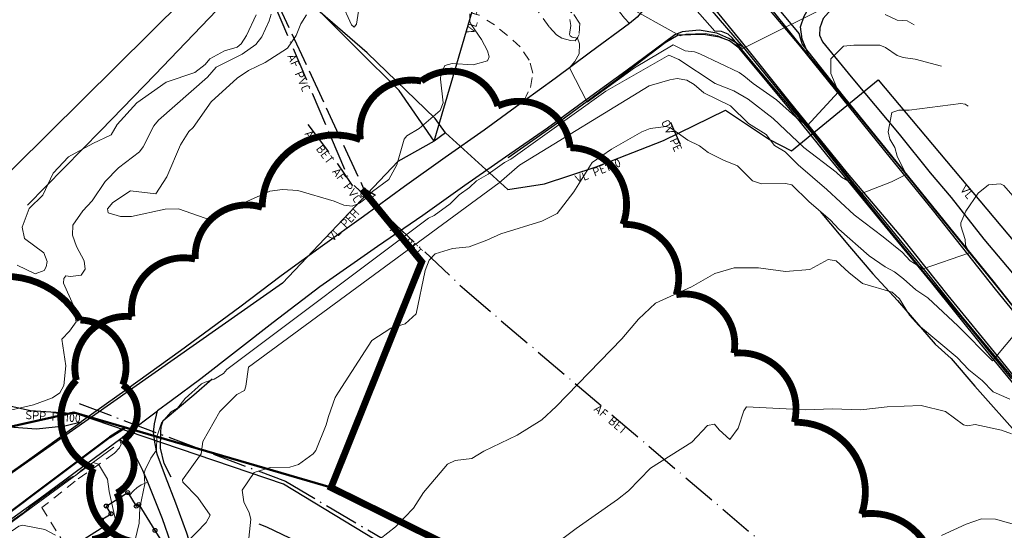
# Model space of a CAD drawing. Header units: metres. Extents: x 0 to 385757, y 0 to 6885278.
# Tile 94 of 108: x 309140 to 309284, y 6884182 to 6884257. Entities that reach past the tile are written whole.
import ezdxf

# ---------------------------------------------------------------- set-up
doc = ezdxf.new("R2010")
doc.units = ezdxf.units.M
for name, pattern in [('AvløpFelles', [7, 5, -1, 0, -1]), ('Overvann', [6, 5, -1]), ('Spillvann', [7, 5, -0.9, 0.2, -0.9]), ('STVEGKANT', [2.5, 1.5, -1])]:
    doc.linetypes.add(name, pattern=pattern)
for name, color, linetype, lineweight in [('_Ny overvann', 253, 'Continuous', 50), ('K--DI---06002--MurLoddrett-STMUR', 8, 'STREK MED BDS208', 9), ('K--DI---06320--Idrettsanlegg-IDRETT', 8, 'Continuous', 9), ('K--DI---07007--AnnetVegarealAvgrensning-STVEGKANT', 252, 'STVEGKANT', 20), ('K--DI---07018--Vegdekkekant-VKANT', 250, 'Continuous', 25), ('K--DI---07521--Vegrekkverk-FENDERVERK', 8, 'Continuous', 30), ('K--DI---08000--LednTraseseksjon-Avløp felles', 1, 'AvløpFelles', 25), ('K--DI---08000--LednTraseseksjon-Over vann', 7, 'Overvann', 25), ('K--DI---08000--LednTraseseksjon-Spillvann', 3, 'Spillvann', 25), ('K--DI---08000--LednTraseseksjon-SPP', 3, 'Spillvann-Pump', 25), ('K--DI---08000--LednTraseseksjon-Vann', 5, 'Continuous', 25), ('K--DI---Høydekurve-KURVE', 8, 'Continuous', 9), ('K--DI---Høydekurve-TKURVE', 7, 'Continuous', 20)]:
    doc.layers.add(name, color=color, linetype=linetype, lineweight=lineweight)
doc.layers.add('_Tiltak avløp Selje', color=1, linetype='Continuous', true_color=0xff0000)
doc.layers.add('K--DI---HUS_PRIKK', color=7, linetype='Continuous', true_color=0x000000)
for name, color, linetype in [('K--DI---', 7, 'Continuous'), ('K--DI---05014--Takkant-HUS_PRIKK', 8, 'Continuous'), ('K--DI---07006--Vegskulderkant', 9, 'Continuous'), ('K--DI---09111--KantUtsnitt', 9, 'Continuous'), ('K--DI---Gjerde', 9, 'Continuous'), ('K--DI---Kjørebanekant', 9, 'Continuous'), ('K--DI---LednTraseseksjon-AF-Sosiinfo', 9, 'Continuous'), ('K--DI---LednTraseseksjon-OV-Sosiinfo', 9, 'Continuous'), ('K--DI---LednTraseseksjon-SPP-Sosiinfo', 9, 'Continuous'), ('K--DI---LednTraseseksjon-VL-Sosiinfo', 9, 'Continuous'), ('K--DI---VegAnnenAvgrensning', 9, 'Continuous'), ('K--DI---VegFiktivGrense', 9, 'Continuous')]:
    doc.layers.add(name, color=color, linetype=linetype)
doc.styles.add('Focus CAT', font='isocpeur.ttf')
doc.linetypes.add('Spillvann-Pump', pattern='A,5,-1,[8,bds.shx,S=100,R=-90,X=-3.5,Y=0],0,-1', length=7)
doc.linetypes.add('STREK MED BDS208', pattern='A,3.5,[208,BDS.shx,S=128,R=0,X=0,Y=0]', length=3.5)

# ---------------------------------------------------------------- blocks, each defined once
blk = doc.blocks.new('BDS199')
at = {"layer": 'K--DI---'}
blk.add_circle((0, 0), 5, dxfattribs=at)

msp = doc.modelspace()

# ---------------------------------------------------------------- linework, layer by layer
at = {"layer": '_Ny overvann', "linetype": 'Continuous', "const_width": 1}
msp.add_lwpolyline([(309189.7715, 6884231.8093), (309198.5003, 6884221.1831), (309185.2086, 6884188.1338), (309334.4437, 6884114.5504)], dxfattribs=at)
at = {"layer": '_Ny overvann'}
for points in [[(308985.9965, 6884202.5142), (309009.4453, 6884183.302), (309061.8651, 6884216.3554), (309074.1434, 6884216.3775), (309128.5084, 6884194.8544), (309147.5233, 6884199.0996), (309185.2086, 6884188.1338)], [(308993.1561, 6884072.1372), (309044.3592, 6884113.2686), (309103.3562, 6884158.4981), (309152.7584, 6884195.4987), (309155.0397, 6884196.9125)]]:
    msp.add_lwpolyline(points, dxfattribs=at)
at = {"layer": '_Tiltak avløp Selje', "const_width": 1}
for points in [[(309294.1374, 6884157.62, 0.52056705), (309283.6788, 6884164.2981, 0.52056705), (309283.6788, 6884164.2981, 0.52056705), (309273.5749, 6884173.1908, 0.52056705), (309273.5749, 6884173.1908, 0.52056705), (309262.9989, 6884184.225, 0.52056705), (309262.9989, 6884184.225, 0.52056705), (309253.142, 6884197.6893, 0.52056705), (309253.142, 6884197.6893, 0.52056705), (309244.2804, 6884207.8079, 0.52056705), (309244.2804, 6884207.8079, 0.52056705), (309235.8054, 6884216.3775, 0.52056705), (309235.8054, 6884216.3775, 0.52056705), (309228.0119, 6884226.6736, 0.52056705), (309228.0119, 6884226.6736, 0.52056705), (309220.2688, 6884237.9076, 0.52056705), (309220.2688, 6884237.9076, 0.52056705), (309209.6613, 6884244.0059, 0.52056705), (309209.6613, 6884244.0059, 0.52056705), (309198.4517, 6884247.6681)], [(309198.4517, 6884247.6681, 0.52056705), (309189.5211, 6884239.0985, 0.52056705), (309189.5211, 6884239.0985, 0.52056705), (309175.1081, 6884229.1792, 0.52056705), (309175.1081, 6884229.1792, 0.52056705), (309165.2901, 6884221.598, 0.52056705), (309165.2901, 6884221.598, 0.52056705), (309156.0144, 6884213.1644, 0.52056705), (309156.0144, 6884213.1644, 0.52056705), (309147.8669, 6884203.8472, 0.52056705), (309147.8669, 6884203.8472, 0.52056705), (309150.3424, 6884190.8993, 0.52056705), (309150.3424, 6884190.8993, 0.52056705), (309157.401, 6884180.0551, 0.52056705)], [(309150.2088, 6884180.5194, 0.52056705), (309153.8103, 6884187.3286, 0.52056705), (309153.8103, 6884187.3286, 0.52056705), (309154.7684, 6884195.0888, 0.52056705), (309154.7684, 6884195.0888, 0.52056705), (309154.6664, 6884203.1757, 0.52056705), (309154.6664, 6884203.1757, 0.52056705), (309148.4428, 6884212.6707, 0.52056705), (309127.798, 6884214.5942, 0.52056705)]]:
    msp.add_lwpolyline(points, format="xyb", dxfattribs=at)
at = {"layer": 'K--DI---05014--Takkant-HUS_PRIKK'}
msp.add_polyline3d([(309152.3, 6884171.97, 14.64), (309149.86, 6884175.87, 17.04), (309147.48, 6884179.66, 14.64), (309152.07, 6884182.53, 14.64), (309151.53, 6884183.39, 14.1), (309152.97, 6884184.29, 14.1), (309152.26, 6884185.42, 13.39), (309155.41, 6884187.4, 13.39), (309156.66, 6884185.41, 14.64), (309157.02, 6884185.64, 14.64), (309159.4, 6884181.85, 17.04), (309161.84, 6884177.96, 14.64), (309152.3, 6884171.97, 14.64)], dxfattribs=at)
at = {"layer": 'K--DI---06002--MurLoddrett-STMUR'}
for points in [[(309211.16, 6884236.4, 10.47), (309218.89, 6884241.86, 10.69), (309226.83, 6884247.65, 11.33), (309234.18, 6884253.25, 11.98), (309236.09, 6884254.41, 12.11)], [(309153.39, 6884194.05, 10.86), (309147.26, 6884189.55, 11.14), (309141.99, 6884185.69, 11.25), (309136.81, 6884181.89, 11.22)]]:
    msp.add_polyline3d(points, dxfattribs=at)
at = {"layer": 'K--DI---06320--Idrettsanlegg-IDRETT'}
msp.add_polyline3d([(309147.83, 6884295.48, 12.8), (309173.59, 6884269.5, 12.81), (309133.84, 6884230.16, 12.69), (309108.25, 6884255.87, 12.68), (309147.83, 6884295.48, 12.8)], dxfattribs=at)
at = {"layer": 'K--DI---07006--Vegskulderkant', "linetype": 'Continuous'}
for points in [[(309290.06, 6884208.56, 7.83), (309282.29, 6884218.39, 8.57), (309275.92, 6884226.2, 9.29), (309267.43, 6884236.7, 10.09), (309260.33, 6884245.43, 10.97), (309255.18, 6884252.01, 11.53), (309254.28, 6884253.13, 11.62), (309253.84, 6884254.65, 11.68), (309242.89, 6884267.8, 12.71), (309240.9, 6884269.36, 12.91), (309236.04, 6884275.12, 13.49), (309226.86, 6884286.4, 14.29), (309221.93, 6884292.27, 14.83), (309214.04, 6884301.63, 15.54), (309205.98, 6884311.53, 15.92), (309195.43, 6884324.63, 16.11), (309186.68, 6884335.69, 16.11), (309180.79, 6884343.71, 16.05), (309176.77, 6884349.59, 16.15), (309171.4, 6884357.88, 16.12), (309163.87, 6884369.49, 16.11)], [(309285.02, 6884204.06, 8.02), (309278.49, 6884212, 8.6), (309271.57, 6884220.34, 9.31), (309264.52, 6884228.98, 9.97), (309255.58, 6884240.21, 11.03), (309247.11, 6884250.29, 11.87), (309244, 6884254.02, 12.05), (309243.42, 6884254.53, 12.09), (309242.46, 6884254.91, 12.11), (309241.45, 6884254.99, 12.12), (309231.9, 6884265.85, 12.71)]]:
    msp.add_polyline3d(points, dxfattribs=at)
at = {"layer": 'K--DI---07007--AnnetVegarealAvgrensning-STVEGKANT'}
for points in [[(309228.95, 6884256.08, 11.95), (309228.23, 6884256.87, 11.9), (309227.49, 6884257.8, 11.92), (309226.97, 6884259.29, 11.97), (309227.1, 6884261.81, 12.3), (309227.35, 6884264.63, 12.71), (309227.64, 6884267.12, 12.83), (309227.34, 6884268.68, 12.9), (309226.6, 6884270.22, 12.97), (309224.53, 6884274.22, 13.37), (309223.1, 6884277.16, 13.7), (309220.6, 6884280.28, 13.9), (309207.1, 6884291.04, 14.59), (309202.45, 6884284.87, 14.01), (309203.79, 6884283.88, 14.02)], [(309211.68, 6884264.89, 11.61), (309215.28, 6884261.54, 11.5), (309220.82, 6884257.4, 11.36), (309221.66, 6884256.15, 11.23), (309221.58, 6884254.5, 11.13), (309221.41, 6884254.07, 11.04), (309220.99, 6884253.56, 10.85), (309220.3, 6884253.61, 10.78), (309219.03, 6884253.94, 10.55), (309218.26, 6884254.44, 10.45), (309217.2, 6884255.62, 10.31), (309214.58, 6884259.22, 10.18), (309212.75, 6884260.9, 10.24), (309211.34, 6884262.24, 10.22), (309209.15, 6884263.89, 10.21), (309206.45, 6884266.43, 10.05), (309205.07, 6884269.71, 10.08)], [(309213.48, 6884244.72, 10.51), (309214.43, 6884246.7, 10.49), (309214.8, 6884248.84, 10.43), (309214.25, 6884250.71, 10.33), (309212.95, 6884252.66, 10.22), (309211.08, 6884254.35, 10.09), (309209.17, 6884255.88, 10.03), (309208.03, 6884256.6, 10.03)], [(309154.19, 6884195.17, 10.54), (309154.45, 6884194.46, 10.45), (309154.2, 6884193.97, 10.42), (309153.46, 6884193.16, 10.54), (309147.69, 6884189.06, 11.21), (309142.82, 6884185.19, 11.34), (309146.43, 6884179.37, 11.48)], [(309158.33, 6884188.92, 9.92), (309157.37, 6884188.53, 10.1), (309156.72, 6884188.09, 10.13), (309156.29, 6884187.69, 10.2), (309155.66, 6884187, 10.24)]]:
    msp.add_polyline3d(points, dxfattribs=at)
at = {"layer": 'K--DI---07018--Vegdekkekant-VKANT'}
for points in [[(309230.71, 6884267.74, 13.07), (309231.88, 6884265.72, 12.89), (309232.28, 6884264.34, 12.8), (309232.5, 6884262.55, 12.54), (309232.16, 6884260.95, 12.47), (309231.56, 6884259.2, 12.33), (309231, 6884258.09, 12.24), (309230.07, 6884257.01, 12.2), (309228.95, 6884256.08, 11.95)], [(309255.24, 6884251.42, 11.48), (309254.27, 6884253.78, 11.49), (309254.05, 6884255.63, 11.55), (309254.57, 6884257.19, 11.63), (309255.59, 6884258.98, 11.87), (309256.74, 6884260.24, 12.03), (309258.44, 6884261.22, 12.28), (309260.48, 6884261.51, 12.48), (309263.06, 6884261.3, 12.74), (309265.9, 6884260.52, 12.81), (309268.19, 6884259.65, 12.88)], [(309245.61, 6884252.62, 12.05), (309243.53, 6884253.92, 12.06), (309241.77, 6884254.67, 12.06), (309239.2, 6884255.1, 12.1), (309236.66, 6884254.86, 12.11), (309235.63, 6884254.42, 12.11), (309228.44, 6884249.13, 11.48), (309222.77, 6884245, 10.99), (309216.95, 6884240.77, 10.56), (309210.79, 6884236.51, 10.47), (309204.8, 6884232.36, 10.36), (309198.65, 6884227.96, 10.39), (309192, 6884223.42, 10.38), (309183.59, 6884217.52, 10.4), (309176.71, 6884212.28, 10.41), (309166.12, 6884204.05, 10.35), (309161.75, 6884200.85, 10.42), (309159.77, 6884199.36, 10.44)], [(309245.61, 6884252.62, 12.05), (309250.49, 6884246.62, 11.53), (309256.25, 6884239.58, 10.85), (309261.4, 6884233.15, 10.13), (309266.48, 6884226.93, 9.71), (309273.05, 6884218.92, 8.87), (309277.93, 6884212.84, 8.53), (309284.15, 6884205.44, 8.22), (309290.71, 6884197.38, 7.53), (309295.48, 6884191.47, 7.17), (309301.01, 6884184.73, 6.65), (309306.94, 6884177.57, 6.21), (309312.67, 6884170.49, 5.77), (309318.31, 6884163.48, 5.6), (309323.55, 6884157.09, 5.38), (309329.06, 6884150.34, 5.14), (309331.75, 6884147.03, 5.03)], [(309255.24, 6884251.42, 11.48), (309261.48, 6884243.83, 10.8), (309268.43, 6884235.32, 10.12), (309275.99, 6884225.97, 9.3), (309283.4, 6884216.84, 8.51), (309289.53, 6884209.24, 7.94), (309296.27, 6884200.9, 7.37), (309303.32, 6884192.24, 6.74), (309306, 6884188.99, 6.54)], [(309213.48, 6884244.72, 10.51), (309207.66, 6884240.45, 10.39), (309201.93, 6884236.48, 10.53), (309195.98, 6884232.2, 10.53), (309189.95, 6884227.81, 10.51), (309183.94, 6884223.55, 10.51), (309177.9, 6884219.13, 10.47), (309171.84, 6884214.57, 10.42), (309163.13, 6884208.16, 10.45), (309155.33, 6884202.52, 10.5), (309148.57, 6884197.74, 10.66)], [(309123.29, 6884201.41, 12.19), (309127.92, 6884199.62, 11.84), (309132.47, 6884198.07, 11.45), (309135.58, 6884197.33, 11.29), (309138.72, 6884196.96, 11.16), (309142.01, 6884196.75, 11), (309144.75, 6884197.01, 10.84), (309146.39, 6884197.2, 10.81), (309148.57, 6884197.74, 10.66)], [(309162.94, 6884142.03, 7.4), (309163.54, 6884143.36, 7.35), (309164.58, 6884146.42, 7.35), (309165.54, 6884149.81, 7.35), (309166.44, 6884153.7, 7.35), (309166.95, 6884156.96, 7.35), (309167.32, 6884160.33, 7.36), (309167.47, 6884163.8, 7.6), (309167.33, 6884167.07, 7.95), (309166.94, 6884170.48, 8.16), (309166.32, 6884173.82, 8.42), (309165.33, 6884177.46, 8.61), (309164.06, 6884181.45, 8.95), (309162.45, 6884185.82, 9.54), (309160.93, 6884189.77, 9.65), (309159.72, 6884193, 9.92), (309159.38, 6884194.76, 10.16), (309159.2, 6884196.24, 10.23), (309159.35, 6884197.46, 10.31), (309159.77, 6884199.36, 10.44)], [(309109.05, 6884162.15, 10.31), (309111.1, 6884163.65, 10.31), (309117.39, 6884168.34, 10.31), (309123.69, 6884172.94, 10.31), (309129.68, 6884177.17, 10.54), (309135.92, 6884181.82, 10.75), (309142.62, 6884186.62, 10.76), (309148.8, 6884191.2, 10.73), (309154.19, 6884195.17, 10.54)], [(309164.79, 6884167.34, 7.89), (309164.41, 6884170.46, 8.19), (309163.76, 6884173.74, 8.58), (309162.79, 6884177.03, 8.83), (309161.73, 6884180.05, 9.04), (309160.52, 6884183.57, 9.56), (309159.05, 6884187.19, 9.81), (309158.33, 6884188.92, 9.92)]]:
    msp.add_polyline3d(points, dxfattribs=at)
at = {"layer": 'K--DI---07521--Vegrekkverk-FENDERVERK'}
msp.add_polyline3d([(309287.92, 6884200.14, 7.98), (309282.42, 6884206.77, 8.83), (309280.6, 6884208.97, 8.91), (309273.29, 6884218.1, 10.07), (309265.83, 6884227.19, 10.37), (309257.9, 6884236.85, 11.44), (309253.02, 6884242.92, 12.16), (309245.02, 6884252.48, 12.76), (309243.64, 6884253.54, 12.85), (309242.17, 6884254.08, 12.89), (309239.82, 6884254.46, 12.89), (309236.09, 6884254.41, 12.81), (309234.18, 6884253.25, 12.79), (309226.83, 6884247.65, 11.73), (309218.89, 6884241.86, 11.22), (309211.16, 6884236.4, 11)], dxfattribs=at)
at = {"layer": 'K--DI---08000--LednTraseseksjon-Avløp felles'}
msp.add_lwpolyline([(309181.79, 6884241.29), (309186.16, 6884235.54)], dxfattribs=at)
for points in [[(309174.08, 6884265.48, 10.57), (309188.02, 6884232.81, 7.36)], [(309186.16, 6884235.54, 0), (309188.02, 6884232.81, 0), (309188.37, 6884232.34, 7.94)], [(309188.58, 6884232.35, 6.72), (309204.76, 6884217.17, 6.29)], [(309204.76, 6884217.17, 6.29), (309248.44, 6884180.03, 4.19)]]:
    msp.add_polyline3d(points, dxfattribs=at)
at = {"layer": 'K--DI---08000--LednTraseseksjon-Over vann'}
for points in [[(309175.89, 6884302.6, 0), (309184.61, 6884288.57, 0), (309184.78, 6884287.46, 13.08), (309174.41, 6884265.49, 12.26), (309189.94, 6884232.03, 8.09)], [(309234.96, 6884241.64, 0), (309235.71, 6884239.94, 9.07), (309236.41, 6884238.4, 0)], [(309189.94, 6884232.03, 6.86), (309191.74, 6884230.94, 10.22)]]:
    msp.add_polyline3d(points, dxfattribs=at)
at = {"layer": 'K--DI---08000--LednTraseseksjon-Spillvann'}
msp.add_lwpolyline([(309148.3, 6884200.42), (309178.53, 6884189.06), (309206.68, 6884172.42), (309242.75, 6884155.45), (309288.66, 6884134.76), (309330.05, 6884115), (309335.47, 6884112.35), (309337.75, 6884110.84), (309339.71, 6884109.14), (309340, 6884108)], dxfattribs=at)
at = {"layer": 'K--DI---08000--LednTraseseksjon-SPP'}
for points in [[(309178.26, 6884188.63), (309147.87, 6884198.94), (309141.13, 6884199.36), (309128.34, 6884202.26)], [(309234.19, 6884158.56), (309206.45, 6884171.55), (309178.26, 6884188.63)]]:
    msp.add_lwpolyline(points, dxfattribs=at)
at = {"layer": 'K--DI---08000--LednTraseseksjon-Vann'}
msp.add_lwpolyline([(309200.31, 6884238.88), (309211.48, 6884276.88)], dxfattribs=at)
for points in [[(309202, 6884240.1, 0), (309200.45, 6884242.17, 10.05), (309190.5, 6884251.82, 9.99), (309175.66, 6884264.69, 11.89), (309174.7, 6884265.71, 12.13), (309185.3, 6884287.9, 0), (309184.9, 6884288.57, 0), (309175.92, 6884303.21, 0), (309164.99, 6884319.22, 0), (309164.15, 6884327.9, 14.06), (309162.76, 6884342.07, 15.24), (309162.59, 6884343.45, 0)], [(309200.31, 6884238.88, 10.01), (309195.2, 6884246.28, 0), (309189, 6884252.45, 0), (309175.48, 6884265.94, 0), (309185.7, 6884287.74, 0), (309188.59, 6884290.76, 14.64), (309193.53, 6884292.33, 16.04), (309198.85, 6884292.5, 15.85), (309205.86, 6884291.61, 16.05), (309225.38, 6884305.85, 0), (309225.91, 6884321.46, 0)], [(309249.47, 6884239.09, 9.68), (309252.69, 6884237.43, 0), (309265.42, 6884247.84, 11.61), (309292.38, 6884215.78, 8.82), (309290.67, 6884211.04, 8.57), (309292.61, 6884208.16, 0)], [(309202, 6884240.1, 0), (309211.13, 6884231.77, 9.51), (309216.52, 6884232.59, 9.27), (309224.08, 6884235.08, 9.11), (309233.94, 6884238.94, 9.03), (309243.06, 6884243.39, 9.56), (309249.47, 6884239.09, 9.68)], [(309202, 6884240.1, 0), (309200.31, 6884238.88, 10.01), (309194.99, 6884235.88, 9.82), (309178.11, 6884218.08, 0), (309090.77, 6884156.88, 0), (309078.29, 6884147.23, 0)]]:
    msp.add_polyline3d(points, dxfattribs=at)
at = {"layer": 'K--DI---09111--KantUtsnitt', "linetype": 'Continuous'}
for points in [[(309224.65, 6884278.53, 14.26), (309229.65, 6884272.27, 13.56), (309234.59, 6884265.82, 13.12), (309240.74, 6884258.27, 12.68), (309245.61, 6884252.62, 12.05)], [(309230.71, 6884267.74, 13.07), (309231.88, 6884265.72, 12.89), (309232.28, 6884264.34, 12.8), (309232.5, 6884262.55, 12.54), (309232.16, 6884260.95, 12.47), (309231.56, 6884259.2, 12.33), (309231, 6884258.09, 12.24), (309230.07, 6884257.01, 12.2), (309228.95, 6884256.08, 11.95)], [(309255.24, 6884251.42, 11.48), (309241.74, 6884268.3, 12.7)], [(309255.24, 6884251.42, 11.48), (309254.27, 6884253.78, 11.49), (309254.05, 6884255.63, 11.55), (309254.57, 6884257.19, 11.63), (309255.59, 6884258.98, 11.87), (309256.74, 6884260.24, 12.03), (309258.44, 6884261.22, 12.28), (309260.48, 6884261.51, 12.48), (309263.06, 6884261.3, 12.74), (309265.9, 6884260.52, 12.81), (309268.19, 6884259.65, 12.88)], [(309245.61, 6884252.62, 12.05), (309243.53, 6884253.92, 12.06), (309241.77, 6884254.67, 12.06), (309239.2, 6884255.1, 12.1), (309236.66, 6884254.86, 12.11), (309235.63, 6884254.42, 12.11), (309228.44, 6884249.13, 11.48), (309222.77, 6884245, 10.99), (309216.95, 6884240.77, 10.56), (309210.79, 6884236.51, 10.47), (309204.8, 6884232.36, 10.36), (309198.65, 6884227.96, 10.39), (309192, 6884223.42, 10.38), (309183.59, 6884217.52, 10.4), (309176.71, 6884212.28, 10.41), (309166.12, 6884204.05, 10.35), (309161.75, 6884200.85, 10.42), (309159.77, 6884199.36, 10.44)], [(309228.95, 6884256.08, 11.95), (309223.24, 6884251.92, 11.3), (309218.05, 6884248.04, 10.79), (309213.48, 6884244.72, 10.51)], [(309245.61, 6884252.62, 12.05), (309250.49, 6884246.62, 11.53), (309256.25, 6884239.58, 10.85), (309261.4, 6884233.15, 10.13), (309266.48, 6884226.93, 9.71), (309273.05, 6884218.92, 8.87), (309277.93, 6884212.84, 8.53), (309284.15, 6884205.44, 8.22), (309290.71, 6884197.38, 7.53), (309295.48, 6884191.47, 7.17), (309301.01, 6884184.73, 6.65), (309306.94, 6884177.57, 6.21), (309312.67, 6884170.49, 5.77), (309318.31, 6884163.48, 5.6), (309323.55, 6884157.09, 5.38), (309329.06, 6884150.34, 5.14), (309331.75, 6884147.03, 5.03)], [(309255.24, 6884251.42, 11.48), (309261.48, 6884243.83, 10.8), (309268.43, 6884235.32, 10.12), (309275.99, 6884225.97, 9.3), (309283.4, 6884216.84, 8.51), (309289.53, 6884209.24, 7.94), (309296.27, 6884200.9, 7.37), (309303.32, 6884192.24, 6.74), (309306, 6884188.99, 6.54)], [(309213.48, 6884244.72, 10.51), (309207.66, 6884240.45, 10.39), (309201.93, 6884236.48, 10.53), (309195.98, 6884232.2, 10.53), (309189.95, 6884227.81, 10.51), (309183.94, 6884223.55, 10.51), (309177.9, 6884219.13, 10.47), (309171.84, 6884214.57, 10.42), (309163.13, 6884208.16, 10.45), (309155.33, 6884202.52, 10.5), (309148.57, 6884197.74, 10.66)], [(309123.29, 6884201.41, 12.19), (309127.92, 6884199.62, 11.84), (309132.47, 6884198.07, 11.45), (309135.58, 6884197.33, 11.29), (309138.72, 6884196.96, 11.16), (309142.01, 6884196.75, 11), (309144.75, 6884197.01, 10.84), (309146.39, 6884197.2, 10.81), (309148.57, 6884197.74, 10.66)], [(309154.19, 6884195.17, 10.54), (309155.22, 6884195.93, 10.5), (309159.77, 6884199.36, 10.44)], [(309162.94, 6884142.03, 7.4), (309163.54, 6884143.36, 7.35), (309164.58, 6884146.42, 7.35), (309165.54, 6884149.81, 7.35), (309166.44, 6884153.7, 7.35), (309166.95, 6884156.96, 7.35), (309167.32, 6884160.33, 7.36), (309167.47, 6884163.8, 7.6), (309167.33, 6884167.07, 7.95), (309166.94, 6884170.48, 8.16), (309166.32, 6884173.82, 8.42), (309165.33, 6884177.46, 8.61), (309164.06, 6884181.45, 8.95), (309162.45, 6884185.82, 9.54), (309160.93, 6884189.77, 9.65), (309159.72, 6884193, 9.92), (309159.38, 6884194.76, 10.16), (309159.2, 6884196.24, 10.23), (309159.35, 6884197.46, 10.31), (309159.77, 6884199.36, 10.44)], [(309127.1, 6884182.4, 10.59), (309132.15, 6884186.09, 10.71), (309140.49, 6884191.95, 10.83), (309148.06, 6884197.38, 10.67), (309148.57, 6884197.74, 10.66)], [(309109.05, 6884162.15, 10.31), (309111.1, 6884163.65, 10.31), (309117.39, 6884168.34, 10.31), (309123.69, 6884172.94, 10.31), (309129.68, 6884177.17, 10.54), (309135.92, 6884181.82, 10.75), (309142.62, 6884186.62, 10.76), (309148.8, 6884191.2, 10.73), (309154.19, 6884195.17, 10.54)], [(309156.35, 6884192.98, 10.29), (309155.27, 6884194.32, 10.37), (309154.19, 6884195.17, 10.54)], [(309158.33, 6884188.92, 9.92), (309157.61, 6884190.65, 10.03), (309156.76, 6884192.36, 10.24), (309156.35, 6884192.98, 10.29)], [(309164.79, 6884167.34, 7.89), (309164.41, 6884170.46, 8.19), (309163.76, 6884173.74, 8.58), (309162.79, 6884177.03, 8.83), (309161.73, 6884180.05, 9.04), (309160.52, 6884183.57, 9.56), (309159.05, 6884187.19, 9.81), (309158.33, 6884188.92, 9.92)]]:
    msp.add_polyline3d(points, dxfattribs=at)
at = {"layer": 'K--DI---Gjerde', "linetype": 'Continuous'}
for points in [[(309181.43, 6884297.54, 15.16), (309186.47, 6884292.58, 15.39), (309193.8, 6884285.45, 15.03), (309187.38, 6884277.97, 14.7), (309176.43, 6884266.14, 14.21), (309168.46, 6884258.04, 14.25), (309159.38, 6884248.6, 14.24), (309151.45, 6884240.44, 14.25), (309140.7, 6884229.47, 13.73)], [(309268.94, 6884258.54, 13.74), (309268.34, 6884258.81, 13.74), (309264.99, 6884260.08, 13.62), (309261.93, 6884260.24, 13.3), (309260.6, 6884259.9, 13.23), (309258.99, 6884258.64, 13.02), (309257.34, 6884256.81, 12.67), (309256.86, 6884255.44, 12.46), (309256.8, 6884254.39, 12.46), (309257.25, 6884253.39, 12.4), (309261.45, 6884248.3, 11.72), (309268.5, 6884239.91, 11.09), (309273.02, 6884234.21, 10.53), (309276.1, 6884230.59, 10.19), (309280.92, 6884224.5, 9.64), (309287.73, 6884216.41, 8.84), (309290.49, 6884212.9, 8.7), (309295.91, 6884206.18, 8.72), (309308.38, 6884190.89, 7.37)], [(309256.91, 6884228.58, 8.36), (309261.2, 6884223.44, 8.05), (309264.65, 6884219.44, 8.13), (309268.25, 6884215.53, 7.98), (309273.77, 6884209.11, 7.52), (309276.14, 6884207.04, 7.35), (309279.6, 6884202.97, 7.05), (309286.29, 6884195.45, 6.59), (309294.46, 6884186.79, 6.48)], [(309161.77, 6884189.64, 10.73), (309160.74, 6884191.65, 10.95), (309160.23, 6884193.88, 11.05), (309160.25, 6884196.19, 11.11), (309160.3, 6884197.08, 11.14), (309160.59, 6884197.95, 11.16), (309165.07, 6884201.73, 10.9), (309167.77, 6884204.07, 10.92)], [(309175.8, 6884182.33, 9.21), (309174.65, 6884182.75, 9.3)], [(309235.15, 6884154.35, 6.56), (309219.65, 6884161.5, 7.01), (309203.59, 6884169.37, 7.93), (309189.1, 6884176, 8.59), (309175.8, 6884182.33, 9.21)]]:
    msp.add_polyline3d(points, dxfattribs=at)
at = {"layer": 'K--DI---Høydekurve-KURVE', "flags": 128}
for points, elevation in [([(309259.5, 6884259.39), (309245.6, 6884252.41), (309243.29, 6884253.72), (309241.83, 6884254.36), (309240.05, 6884254.64), (309237.23, 6884254.53), (309236.38, 6884254.27), (309228.15, 6884258.89)], 12), ([(309176.45, 6884257.46), (309176.15, 6884256.47), (309175.05, 6884254.13), (309174.19, 6884253), (309172.17, 6884251.58), (309168.35, 6884249.69), (309167.08, 6884248.24), (309159.9, 6884241.96), (309159.25, 6884241.09), (309157.67, 6884238.03), (309157.11, 6884237.31), (309154.06, 6884234.98), (309152.11, 6884232.97), (309150.19, 6884230.13), (309148.84, 6884228.66), (309147.36, 6884226.57), (309147.31, 6884225.11), (309147.88, 6884223.44), (309149.01, 6884221.35), (309149.18, 6884220.1), (309148.57, 6884219.23), (309147, 6884219.06), (309146.33, 6884219.14), (309146.02, 6884218.77), (309146, 6884218.06), (309147.39, 6884214.88), (309147.86, 6884212.42), (309146.88, 6884211.05), (309145.73, 6884209.88), (309146.33, 6884205.95), (309146.04, 6884203.09), (309145.44, 6884202.02), (309144.36, 6884201.25), (309141.61, 6884200.24), (309138.39, 6884199.53)], 11), ([(309174.22, 6884257.37), (309172.8, 6884254.34), (309172.05, 6884253.14), (309171.43, 6884252.64), (309169.6, 6884252.07), (309167.42, 6884250.9), (309166.77, 6884250.09), (309165.25, 6884248.94), (309161.05, 6884247.49), (309156.75, 6884244.46), (309153.87, 6884241.3), (309152.97, 6884239.8), (309150.28, 6884238.54), (309146.74, 6884236.56), (309144.47, 6884234.18), (309142.98, 6884230.95), (309140.93, 6884229.01), (309139.91, 6884226.26), (309140.29, 6884224.63), (309143.11, 6884222.53), (309143.6, 6884221.22), (309143.47, 6884220.45), (309143.16, 6884219.94), (309141.84, 6884219.42), (309139.18, 6884220.69)], 12), ([(309274.72, 6884249.86), (309270.82, 6884250.87), (309269.1, 6884251.11), (309268.22, 6884251.39), (309266.49, 6884252.6), (309265.67, 6884252.91), (309261.87, 6884252.93), (309260.35, 6884252.78), (309258.48, 6884250.93), (309258.5, 6884248.77), (309259.61, 6884246.11), (309255, 6884241.11), (309253.3, 6884242.42), (309250.52, 6884244.92), (309247.07, 6884247.32), (309245.74, 6884248.45), (309245.05, 6884248.92), (309239.27, 6884251.63), (309238.5, 6884251.93), (309237.11, 6884252.09), (309235.35, 6884252.97), (309229.7, 6884249.58), (309222.77, 6884244.58), (309220.16, 6884249.62), (309220.95, 6884250.54), (309221.57, 6884251.67), (309221.61, 6884253.11), (309221.32, 6884253.96), (309220.57, 6884254.11), (309220.25, 6884254.27), (309220.15, 6884254.5), (309220.37, 6884255.8), (309220.24, 6884256.69)], 11), ([(309270.71, 6884255.88), (309269.69, 6884256.47), (309268.21, 6884256.6), (309266.45, 6884257.4)], 12), ([(309285.51, 6884230.48), (309283.82, 6884232.35), (309283.36, 6884232.59), (309281.58, 6884232.46), (309280.07, 6884231.25), (309278.25, 6884228.6), (309277.54, 6884226.89), (309277.54, 6884226.48), (309278.19, 6884224.46), (309278.2, 6884223.64), (309278.81, 6884222.5), (309272.03, 6884220.17), (309270.11, 6884221.33), (309268.92, 6884222.58), (309266.17, 6884224.87), (309261.9, 6884228.05), (309257.9, 6884231.8), (309253.7, 6884235.38), (309251.8, 6884237.31), (309250.2, 6884238.23), (309249.02, 6884239.84), (309246.42, 6884241.46), (309243.76, 6884244.04), (309239.85, 6884245.92), (309238.46, 6884247.18), (309237.38, 6884247.79), (309235.93, 6884248.02), (309234.86, 6884247.83), (309231.83, 6884246.96), (309212.86, 6884235.35), (309209.85, 6884232.75), (309173.11, 6884205.78), (309172.71, 6884202.97), (309172.52, 6884202.33), (309171.38, 6884201.75), (309168.89, 6884199.25), (309166.42, 6884194.89), (309166.17, 6884193.09), (309163.44, 6884189.26), (309163.47, 6884188.9), (309165.7, 6884186.65), (309167.5, 6884184.07), (309166.92, 6884183), (309159.47, 6884175.36)], 9), ([(309287.96, 6884213.55), (309282.17, 6884206.69), (309277.14, 6884211.76), (309272.68, 6884215.9), (309270.95, 6884217.1), (309269.15, 6884218.72), (309267.83, 6884219.7), (309266.44, 6884220.46), (309264.11, 6884222.08), (309259.67, 6884225.96), (309258.43, 6884227.27), (309255.26, 6884230.01), (309252.75, 6884232.45), (309251.84, 6884232.65), (309248.3, 6884232.6), (309247, 6884233.03), (309244.82, 6884235.23), (309242.76, 6884236.06), (309240.51, 6884237.2), (309239.22, 6884238.17), (309237.51, 6884239), (309234.97, 6884240.79), (309234.32, 6884241.01), (309231.99, 6884240.72), (309230.78, 6884240.25), (309226.33, 6884237.67), (309223.5, 6884235.73), (309220.81, 6884231.46), (309218.35, 6884228.29), (309216.11, 6884227.14), (309210.11, 6884225.29), (309208.05, 6884224.34), (309205.44, 6884223.4), (309203.02, 6884223.13), (309200.47, 6884222.35), (309199.57, 6884221.44), (309199, 6884219.9), (309197.71, 6884213.56), (309196.07, 6884212.11), (309193.96, 6884211.49), (309191.17, 6884209.69), (309186.29, 6884202.09), (309185.83, 6884201.32), (309184.85, 6884198.53), (309184.47, 6884197.3), (309182.96, 6884193.57), (309182.6, 6884193.08), (309180.46, 6884191.52), (309179.19, 6884191.13), (309176.27, 6884191.05), (309173.94, 6884190.34), (309172.18, 6884187.74), (309172.41, 6884186.06), (309173.19, 6884184.45), (309173.47, 6884183.52), (309173.17, 6884180.7)], 8), ([(309284.7, 6884201.09), (309282.26, 6884202.16), (309280.68, 6884203.81), (309278.7, 6884205.39), (309276.98, 6884207.2), (309271.32, 6884211.92), (309270.02, 6884213.36), (309268.56, 6884215.75), (309267.45, 6884216.73), (309263.13, 6884218.01), (309261.11, 6884219.65), (309259.28, 6884221.34), (309258.09, 6884221.51), (309255.39, 6884220.08), (309251.81, 6884219.76), (309247.87, 6884220.31), (309244.31, 6884220.31), (309241.48, 6884219.46), (309238.05, 6884217.52), (309232.76, 6884215.15), (309230.3, 6884212.78), (309227.85, 6884209.89), (309218.2, 6884199.99), (309216.09, 6884198.05), (309212.5, 6884195.78), (309207.61, 6884193.48), (309205.85, 6884192.36), (309203.41, 6884192.09), (309202.27, 6884191.56), (309198.74, 6884187.4), (309197.31, 6884185.1), (309194.65, 6884182.39), (309192.43, 6884180.6)], 7), ([(309284.98, 6884195.99), (309283.51, 6884196.55), (309279.63, 6884197.36), (309278.52, 6884197.18), (309277.91, 6884197.3), (309275.27, 6884199.29), (309271.73, 6884200.14), (309266.72, 6884199.94), (309262.9, 6884199.49), (309258.66, 6884199.66), (309254.82, 6884199.51), (309246.13, 6884199.97), (309245.72, 6884199.35), (309244.87, 6884196.85), (309243.67, 6884195.18), (309242.12, 6884196.58), (309241.44, 6884197.43), (309240.4, 6884197.23), (309238.09, 6884194.79), (309232.03, 6884190.97), (309228.81, 6884187.67), (309227.21, 6884186.37), (309221.12, 6884182.14), (309214.2, 6884176.98)], 6), ([(309136.55, 6884181.82), (309137.13, 6884182.39), (309140.23, 6884184.52), (309141.19, 6884185.36), (309146.98, 6884189.53), (309147.89, 6884190.01), (309148.62, 6884190.67), (309150.33, 6884191.8), (309151.1, 6884191.55)], 11), ([(309151.1, 6884191.55), (309152.44, 6884189.38), (309152.7, 6884187.53), (309153.56, 6884183.59), (309153.22, 6884182.52), (309149.14, 6884178.26)], 11), ([(309144.82, 6884181.14), (309143.23, 6884181.97), (309139.98, 6884182.63), (309139.45, 6884182.48), (309138.44, 6884181.77)], 11)]:
    msp.add_lwpolyline(points, dxfattribs=dict(at, elevation=elevation))
at = {"layer": 'K--DI---Høydekurve-TKURVE', "flags": 128}
for points, elevation in [([(309189.51, 6884259.84), (309188.95, 6884256.02), (309188.62, 6884255.57), (309188.21, 6884255.92), (309186.7, 6884259.2)], 10), ([(309181.59, 6884257.36), (309180.79, 6884256.04), (309180.1, 6884254.33), (309178.85, 6884252.47), (309175.54, 6884250.37), (309173.09, 6884249.23), (309171.46, 6884248.08), (309167.63, 6884244.62), (309164.98, 6884240.88), (309164.35, 6884240.29), (309163.15, 6884238.34), (309161.14, 6884233.65), (309159.5, 6884231.13), (309155.82, 6884231.57), (309153.22, 6884229.89), (309152.45, 6884228.95), (309152.55, 6884228.35), (309154.35, 6884227.82), (309155.94, 6884227.84), (309160.88, 6884228.9), (309162.85, 6884228.95), (309166.74, 6884227.59), (309167.3, 6884227.53), (309176.23, 6884231.52), (309178.08, 6884231.79), (309180.32, 6884231.64), (309185.67, 6884230.09), (309187.08, 6884229.47), (309188.33, 6884229.35), (309189.38, 6884229.76), (309190.59, 6884230.69), (309191.28, 6884231.48), (309193.69, 6884233.24), (309194.87, 6884235.38), (309195.92, 6884239.16), (309196.32, 6884239.66), (309198.14, 6884240.7), (309201.19, 6884243.36), (309201.64, 6884244.49), (309201.25, 6884247.92), (309201.3, 6884248.64), (309201.9, 6884249.95), (309202.98, 6884250.22), (309206.06, 6884250.03), (309208.14, 6884250.63), (309208.4, 6884251.23), (309208.13, 6884252.08), (309207.28, 6884253.73), (309205.77, 6884255.93), (309205.57, 6884256.41), (309205.57, 6884257.52)], 10), ([(309278.62, 6884244.01), (309278.19, 6884244.3), (309277.52, 6884244.4), (309269.96, 6884243.41), (309268.45, 6884243.42), (309267.41, 6884243.05), (309266.88, 6884240.21), (309267.15, 6884239.13), (309267.84, 6884237.93), (309268.18, 6884236.65), (309269.51, 6884233.98), (309267.35, 6884232.9), (309262.98, 6884231.22), (309260.95, 6884233.03), (309260.04, 6884233.59), (309259.25, 6884234.33), (309254.5, 6884237.94), (309250.01, 6884242.16), (309246.38, 6884245.01), (309244.27, 6884246.22), (309241.53, 6884247.3), (309236.21, 6884250.8), (309234.72, 6884251.47), (309225.47, 6884246.17), (309211.56, 6884236.23), (309210.63, 6884235.76), (309208.22, 6884234.04), (309206.52, 6884233.05), (309205.51, 6884232.07), (309203.99, 6884230.98), (309202.67, 6884229.67), (309200.32, 6884227.98), (309199.52, 6884227.6), (309169.95, 6884205.43), (309169.46, 6884204.85), (309168.09, 6884204.01), (309166.77, 6884203.58), (309166.22, 6884203.3), (309163.83, 6884201.17), (309162.7, 6884199.77), (309161.77, 6884199.2), (309160.36, 6884197.61), (309160, 6884196.59), (309159.65, 6884195.55), (309159.61, 6884193.59), (309158.78, 6884192.44), (309157.95, 6884190.74), (309157.79, 6884190.22), (309157.91, 6884188.68), (309157.16, 6884185.15), (309157.1, 6884182.89), (309156.18, 6884179.26)], 10), ([(309291.13, 6884181.12), (309282.64, 6884183.49), (309280.55, 6884183.54), (309278.32, 6884182.77), (309274.69, 6884181.1)], 5)]:
    msp.add_lwpolyline(points, dxfattribs=dict(at, elevation=elevation))
at = {"layer": 'K--DI---Kjørebanekant', "linetype": 'Continuous'}
for points in [[(309291.83, 6884205.92, 7.65), (309282.63, 6884217.18, 8.53), (309273.58, 6884228.62, 9.41), (309266.41, 6884237.46, 10.14), (309253.87, 6884252.92, 11.52), (309249.65, 6884257.96, 12.15), (309241.73, 6884267.53, 12.89), (309237.05, 6884273.63, 13.34), (309229.48, 6884282.66, 14.02), (309220.8, 6884293.13, 14.84), (309211.51, 6884304.29, 15.59), (309203.02, 6884314.6, 15.93), (309194.15, 6884325.49, 16.23), (309187.1, 6884334.38, 16.24), (309181.61, 6884341.51, 16.19), (309176.6, 6884349.2, 16.15), (309169.22, 6884360.5, 16.15), (309163.65, 6884369.32, 16.14)], [(309160.21, 6884363.07, 16.26), (309170.32, 6884347.61, 16.18), (309177.16, 6884337.36, 16.26), (309182.81, 6884329.77, 16.3), (309187.29, 6884324, 16.3), (309195.8, 6884313.43, 16.24), (309201.19, 6884307.12, 15.99), (309206.28, 6884300.83, 15.8), (309212.98, 6884293.04, 15.29), (309221.28, 6884283.07, 14.59), (309228.91, 6884273.83, 13.74), (309233.76, 6884267.83, 13.1), (309237.04, 6884263.67, 12.91), (309245.31, 6884253.47, 12.08), (309252.3, 6884244.71, 11.49), (309260.85, 6884234.19, 10.52), (309268.99, 6884224.59, 9.46), (309275.61, 6884216.24, 8.82), (309283.29, 6884206.87, 8.14), (309293.46, 6884194.29, 7.1)]]:
    msp.add_polyline3d(points, dxfattribs=at)
at = {"layer": 'K--DI---VegAnnenAvgrensning', "linetype": 'Continuous'}
for points in [[(309228.95, 6884256.08, 11.95), (309223.24, 6884251.92, 11.3), (309218.05, 6884248.04, 10.79), (309213.48, 6884244.72, 10.51)], [(309156.35, 6884192.98, 10.29), (309155.27, 6884194.32, 10.37), (309154.19, 6884195.17, 10.54)], [(309158.33, 6884188.92, 9.92), (309157.61, 6884190.65, 10.03), (309156.76, 6884192.36, 10.24), (309156.35, 6884192.98, 10.29)]]:
    msp.add_polyline3d(points, dxfattribs=at)
at = {"layer": 'K--DI---VegFiktivGrense', "linetype": 'Continuous'}
for points in [[(309224.65, 6884278.53, 14.26), (309229.65, 6884272.27, 13.56), (309234.59, 6884265.82, 13.12), (309240.74, 6884258.27, 12.68), (309245.61, 6884252.62, 12.05)], [(309255.24, 6884251.42, 11.48), (309241.74, 6884268.3, 12.7)], [(309154.19, 6884195.17, 10.54), (309155.22, 6884195.93, 10.5), (309159.77, 6884199.36, 10.44)], [(309127.1, 6884182.4, 10.59), (309132.15, 6884186.09, 10.71), (309140.49, 6884191.95, 10.83), (309148.06, 6884197.38, 10.67), (309148.57, 6884197.74, 10.66)]]:
    msp.add_polyline3d(points, dxfattribs=at)

# ---------------------------------------------------------------- block references
at = {"layer": 'K--DI---HUS_PRIKK', "linetype": 'Continuous'}
for p, xscale, yscale, rotation in [((309155.41, 6884187.4, 13.39), 0.05802521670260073, 0.05802521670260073, 302.1346021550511), ((309152.26, 6884185.42, 13.39), 0.05802112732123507, 0.05802112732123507, 32.1522951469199), ((309156.66, 6884185.41, 14.64), 0.05792544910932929, 0.05792544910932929, 32.57405718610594), ((309157.02, 6884185.64, 14.64), 0.05802685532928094, 0.05802685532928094, 302.1275199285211), ((309152.97, 6884184.29, 14.1), 0.05802352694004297, 0.05802352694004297, 122.1419098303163), ((309151.53, 6884183.39, 14.1), 0.0580552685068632, 0.0580552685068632, 32.00538319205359), ((309152.07, 6884182.53, 14.64), 0.05802743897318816, 0.05802743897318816, 122.1249984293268), ((309159.4, 6884181.85, 17.04), 0.05803370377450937, 0.05803370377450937, 302.0979663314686)]:
    msp.add_blockref('BDS199', p, dxfattribs=dict(at, xscale=xscale, yscale=yscale, rotation=rotation))

# ---------------------------------------------------------------- texts
at = {"layer": 'K--DI---LednTraseseksjon-AF-Sosiinfo', "linetype": 'Continuous', "char_height": 1.25, "attachment_point": 2, "style": 'Focus CAT'}
for s, insert, rotation in [('AF PVC', (309181.05, 6884249.145, 8.965), 293.107514), ('AF BET', (309183.975, 6884238.415), 307.234834), ('AF PVC', (309188.02, 6884232.81), 306.67435), ('AF BET', (309196.67, 6884224.76, 6.505), 316.826415), ('AF BET', (309226.6, 6884198.6, 5.24), 319.626326)]:
    msp.add_mtext(s, dxfattribs=dict(at, insert=insert, rotation=rotation))
at = {"layer": 'K--DI---LednTraseseksjon-OV-Sosiinfo', "linetype": 'Continuous', "char_height": 1.25, "attachment_point": 2, "style": 'Focus CAT'}
for s, insert, rotation in [('OV PE', (309235.71, 6884239.94, 9.07), 294.443955), ('OV', (309190.84, 6884231.485, 8.54), 328.802766)]:
    msp.add_mtext(s, dxfattribs=dict(at, insert=insert, rotation=rotation))
at = {"layer": 'K--DI---LednTraseseksjon-SPP-Sosiinfo', "linetype": 'Continuous', "insert": (309144.5, 6884199.15), "char_height": 1.25, "attachment_point": 2, "rotation": 356.43425, "style": 'Focus CAT'}
msp.add_mtext('SPP PE100', dxfattribs=at)
at = {"layer": 'K--DI---LednTraseseksjon-VL-Sosiinfo', "linetype": 'Continuous', "char_height": 1.25, "attachment_point": 2, "style": 'Focus CAT'}
for s, insert, rotation in [('VL PE80', (309205.895, 6884257.88), 73.61944), ('VL PE100', (309224.08, 6884235.08, 9.11), 21.379386), ('VL', (309278.9, 6884231.81, 10.215), 310.06126), ('VL PEH', (309186.55, 6884226.98, 4.91), 46.519601)]:
    msp.add_mtext(s, dxfattribs=dict(at, insert=insert, rotation=rotation))

doc.saveas('drawing.dxf')
